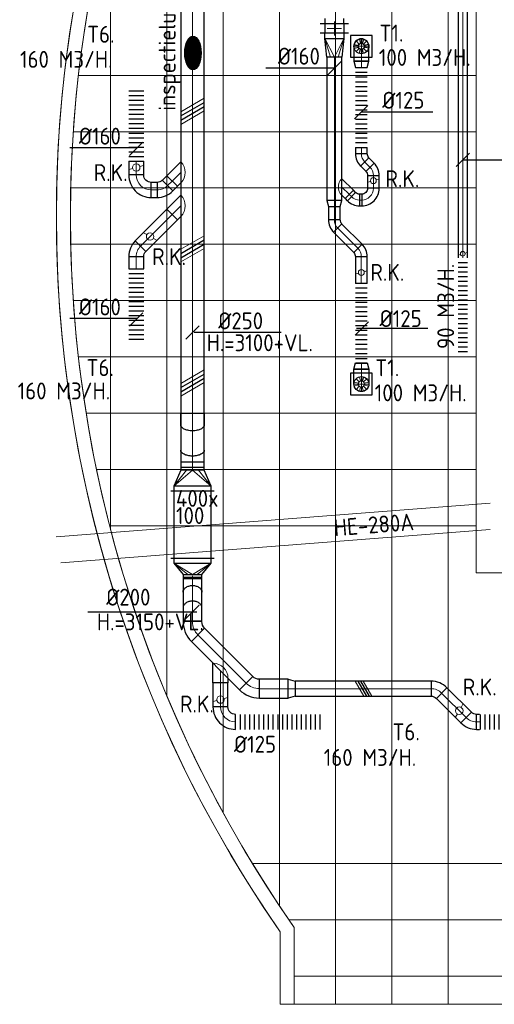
# Model space of a CAD drawing. Header units: millimetres. Extents: x -72425 to 38660, y 7096 to 51783.
# Tile 18 of 54: x -62871 to -57807, y 23388 to 33882. Entities that reach past the tile are written whole.
import ezdxf
from ezdxf.enums import TextEntityAlignment as Align

# ---------------------------------------------------------------- set-up
doc = ezdxf.new("R2010")
doc.units = ezdxf.units.MM
doc.header["$LTSCALE"] = 50
for name, color, linetype, lineweight in [('WL570---_BESTAAND-HARTLIJN', 161, 'Continuous', 0), ('WL570---_BESTAAND-MAATVOERING', 161, 'Continuous', 0), ('WL570---_BESTAAND-RETOUR', 140, 'Continuous', 0), ('WL570---_BESTAAND-ROOSTER', 161, 'Continuous', 0), ('WL570---_BESTAAND-TOEVOER', 180, 'Continuous', 0)]:
    doc.layers.add(name, color=color, linetype=linetype, lineweight=lineweight)
for name, color, linetype in [('WL570---_RETOUR', 100, 'Continuous'), ('WL570---_TOEVOER', 200, 'Continuous'), ('WM570---_RETOUR', 2, 'Continuous'), ('WM570---_TOEVOER', 2, 'Continuous')]:
    doc.layers.add(name, color=color, linetype=linetype)
doc.styles.add('CV-MAATVOEREN', font='simplex.shx')
doc.styles.add('ISO', font='ISO', dxfattribs={"height": 162})
doc.styles.add('MAATVOERING', font='ISO')

# ---------------------------------------------------------------- blocks, each defined once
blk = doc.blocks.new('A$C33D74301')
at = {"color": 8, "linetype": 'Continuous', "lineweight": 13}
for p, q in [((-56100, -3975), (-56100, -20775)), ((-55500, -3975), (-55500, -20775)), ((-54900, -3975), (-54900, -20775)), ((-56700, -19724), (-56700, -5026)), ((-57300, -18735), (-57300, -6015)), ((-57900, -17490), (-57900, -7260)), ((-54600, -8575), (-54600, -16175)), ((-58500, -15717), (-58500, -9033)), ((-58937, -10434), (-58886, -10113)), ((-58736, -10125), (-58787, -10444)), ((-58981, -10756), (-58937, -10434)), ((-58787, -10444), (-58831, -10764)), ((-59016, -11078), (-58981, -10756)), ((-58831, -10764), (-58866, -11085)), ((-58844, -10875), (-54600, -10875)), ((-59044, -11402), (-59016, -11078)), ((-58866, -11085), (-58894, -11407)), ((-59063, -11726), (-59044, -11402)), ((-58894, -11407), (-58913, -11729)), ((-58898, -11475), (-54600, -11475)), ((-59075, -12050), (-59063, -11726)), ((-58913, -11729), (-58925, -12052)), ((-59079, -12375), (-59075, -12050)), ((-58925, -12052), (-58929, -12375)), ((-58926, -12075), (-54600, -12075)), ((-59075, -12700), (-59079, -12375)), ((-58929, -12375), (-58925, -12698)), ((-58926, -12675), (-54600, -12675)), ((-59063, -13024), (-59075, -12700)), ((-58925, -12698), (-58913, -13021)), ((-59044, -13348), (-59063, -13024)), ((-58913, -13021), (-58894, -13343)), ((-58898, -13275), (-54600, -13275)), ((-59016, -13672), (-59044, -13348)), ((-58894, -13343), (-58866, -13665)), ((-58981, -13995), (-59016, -13672)), ((-58866, -13665), (-58831, -13986)), ((-58844, -13875), (-54600, -13875)), ((-58937, -14316), (-58981, -13995)), ((-58831, -13986), (-58787, -14306)), ((-58886, -14637), (-58937, -14316)), ((-58787, -14306), (-58736, -14625)), ((-58761, -14475), (-54600, -14475)), ((-58828, -14956), (-58886, -14637)), ((-58736, -14625), (-58678, -14942)), ((-58761, -15274), (-58828, -14956)), ((-58678, -14942), (-58611, -15258)), ((-58651, -15075), (-54600, -15075)), ((-58687, -15590), (-58761, -15274)), ((-58611, -15258), (-58537, -15572)), ((-58605, -15904), (-58687, -15590)), ((-58537, -15572), (-58455, -15885)), ((-58511, -15675), (-54600, -15675)), ((-58516, -16217), (-58605, -15904)), ((-58455, -15885), (-58365, -16195)), ((-58419, -16526), (-58516, -16217)), ((-58365, -16195), (-58268, -16503)), ((-54600, -16175), (-51150, -16175)), ((-58314, -16834), (-58419, -16526)), ((-58268, -16503), (-58164, -16809)), ((-58202, -17139), (-58314, -16834)), ((-58164, -16809), (-58052, -17111)), ((-58083, -17441), (-58202, -17139)), ((-58052, -17111), (-57933, -17412)), ((-57933, -17412), (-57806, -17709)), ((-57956, -17740), (-58083, -17441)), ((-57806, -17709), (-57672, -18003)), ((-57823, -18035), (-57956, -17740)), ((-57682, -18328), (-57823, -18035)), ((-57672, -18003), (-57531, -18293)), ((-57534, -18617), (-57682, -18328)), ((-57531, -18293), (-57383, -18580)), ((-57379, -18902), (-57534, -18617)), ((-57383, -18580), (-57229, -18863)), ((-57229, -18863), (-57067, -19143)), ((-57217, -19184), (-57379, -18902)), ((-57048, -19461), (-57217, -19184)), ((-57067, -19143), (-56898, -19418)), ((-56987, -19275), (-49303, -19275)), ((-56873, -19735), (-57048, -19461)), ((-56898, -19418), (-56723, -19690)), ((-56723, -19690), (-56541, -19956)), ((-56691, -20004), (-56873, -19735)), ((-56598, -19875), (-49838, -19875)), ((-56691, -20004), (-56691, -20775)), ((-56691, -20775), (-56691, -20004)), ((-56541, -19956), (-56541, -20775)), ((-56541, -19956), (-56541, -20775)), ((-56541, -20475), (-50372, -20475)), ((-50439, -20775), (-56691, -20775)), ((-56691, -20775), (-56541, -20775)), ((-56541, -20775), (-56691, -20775))]:
    blk.add_line(p, q, dxfattribs=at)
for radius, start, end in [(13379, 145.237, 214.763), (13229, 145.0343, 214.9657)]:
    blk.add_arc((-45700, -12375), radius, start, end, dxfattribs=at)
blk = doc.blocks.new('OSV2001600740K')
blk.add_lwpolyline([(-75, -100), (0, -80), (0, 80), (-75, 100)], close=True)
at = {"layer": 'WL570---_BESTAAND-HARTLIJN'}
blk.add_line((-75, 0), (0, 0), dxfattribs=at)
blk = doc.blocks.new('VVS200200200200010000')
for p, q in [((-150, 100), (150, 100)), ((-150, 0), (150, 0)), ((-100, 0), (-100, 100)), ((100, 0), (100, 100))]:
    blk.add_line(p, q)
at = {"layer": 'WL570---_BESTAAND-TOEVOER'}
for p, q in [((0, -25), (0, 125)), ((-75, 50), (75, 50))]:
    blk.add_line(p, q, dxfattribs=at)
at = {"style": 'CV-MAATVOEREN', "flags": 9}
for tag, p in [('VERW-UNIT', (200, 100)), ('CV-GROEP', (200, -243))]:
    blk.add_attdef(tag, p, '', height=200, dxfattribs=at)
blk = doc.blocks.new('KARH')
for p, q in [((1, 0.5), (0, 0.5)), ((0, -0.5), (1, -0.5))]:
    blk.add_line(p, q)
at = {"invisible_edges": 15}
blk.add_3dface([(0, 0.5), (0, -0.5), (1, -0.5), (1, 0.5)], dxfattribs=at)
blk = doc.blocks.new('KARO')
for p, q in [((1, 0.5), (0, 0.5)), ((0, -0.5), (1, -0.5))]:
    blk.add_line(p, q)
at = {"invisible_edges": 15}
blk.add_3dface([(0, 0.5), (0, -0.5), (1, -0.5), (1, 0.5)], dxfattribs=at)
at = {"layer": 'WL570---_BESTAAND-HARTLIJN'}
blk.add_line((0, 0), (1, 0), dxfattribs=at)
blk = doc.blocks.new('VRO200200001602000H')
blk.add_lwpolyline([(0, 100), (0, -100), (200, -80), (200, 80)], close=True)
at = {"layer": 'WL570---_BESTAAND-TOEVOER'}
for p, q in [((0, 100), (200, 40)), ((0, -100), (200, -40))]:
    blk.add_line(p, q, dxfattribs=at)
blk.add_lwpolyline([(0, -100), (0, -100), (200, 0), (0, 100)], dxfattribs=at)
blk = doc.blocks.new('OSV1601250650G')
blk.add_lwpolyline([(0, -80), (65, -62), (65, 62), (0, 80)], close=True)
at = {"layer": 'WL570---_BESTAAND-HARTLIJN'}
blk.add_line((0, 0), (65, 0), dxfattribs=at)
blk = doc.blocks.new('OBO16000090ZE')
blk.add_lwpolyline([(-80, 0), (80, 0), (80, 160, 1), (-80, 160)], format="xyb", close=True)
at = {"layer": 'WL570---_BESTAAND-HARTLIJN'}
for points in [[(0, 0), (0, 240)], [(-80, 160), (80, 160)]]:
    blk.add_lwpolyline(points, dxfattribs=at)
blk = doc.blocks.new('ORK12500000')
at = {"layer": 'WL570---_BESTAAND-TOEVOER'}
for p, q in [((30, 8), (60, 16)), ((-30, -8), (-60, -16))]:
    blk.add_line(p, q, dxfattribs=at)
blk.add_circle((0, 0), 31.2, dxfattribs=at)
blk = doc.blocks.new('MVLINE')
blk.add_line((35.4, -35.4), (-35.4, 35.4))
blk = doc.blocks.new('OZA1600125045L')
blk.add_lwpolyline([(-88, 0), (-124, 35), (-35, 124), (88, 0)])
at = {"layer": 'WL570---_BESTAAND-HARTLIJN'}
blk.add_line((0, 0), (-80, 80), dxfattribs=at)
at = {"layer": 'WL570---_BESTAAND-RETOUR'}
blk.add_arc((0, 88), 125, 225, 315, dxfattribs=at)
blk = doc.blocks.new('OBO12500045H')
blk.add_lwpolyline([(62, -52, 0.198912), (8, 81), (-81, -8, -0.198912), (-63, -52)], format="xyb", close=True)
at = {"invisible_edges": 15}
for points in [[(-77, -12), (19, 69), (8, 81), (-81, -8)], [(-74, -16), (29, 56), (19, 69), (-77, -12)], [(-71, -21), (37, 42), (29, 56), (-74, -16)], [(-68, -25), (45, 27), (37, 42), (-71, -21)], [(-66, -30), (51, 12), (45, 27), (-68, -25)], [(-65, -36), (56, -3), (51, 12), (-66, -30)], [(-63, -41), (60, -19), (56, -3), (-65, -36)], [(-63, -46), (62, -35), (60, -19), (-63, -41)], [(-63, -52), (62, -52), (62, -35), (-63, -46)]]:
    blk.add_3dface(points, dxfattribs=at)
at = {"layer": 'WL570---_BESTAAND-HARTLIJN'}
blk.add_arc((-125, -52), 125, 0, 45, dxfattribs=at)
blk = doc.blocks.new('OZA2500160045L')
blk.add_lwpolyline([(-113, 0), (-148, 35), (-35, 148), (113, 0)])
at = {"layer": 'WL570---_BESTAAND-HARTLIJN'}
blk.add_line((0, 0), (-92, 92), dxfattribs=at)
at = {"layer": 'WL570---_BESTAAND-TOEVOER'}
blk.add_arc((0, 113), 160, 225, 315, dxfattribs=at)
blk = doc.blocks.new('ORK16000000')
at = {"layer": 'WL570---_BESTAAND-TOEVOER'}
for p, q in [((39, 10), (77, 21)), ((-39, -10), (-77, -21))]:
    blk.add_line(p, q, dxfattribs=at)
blk.add_circle((0, 0), 40, dxfattribs=at)
blk = doc.blocks.new('FLLINE125')
blk.add_line((0, -62.5), (0, 62.5))
blk = doc.blocks.new('OEX1250090900')
at = {"rotation": 270}
for p in [(0, 900), (0, 850), (0, 800), (0, 750), (0, 700), (0, 650), (0, 600), (0, 550), (0, 500), (0, 450), (0, 400), (0, 350), (0, 300), (0, 250), (0, 200), (0, 150), (0, 100), (0, 50)]:
    blk.add_blockref('FLLINE125', p, dxfattribs=at)
blk = doc.blocks.new('OBO16000045H')
blk.add_lwpolyline([(80, -66, 0.198912), (10, 103), (-103, -10, -0.198912), (-80, -66)], format="xyb", close=True)
at = {"invisible_edges": 15}
for points in [[(-99, -15), (24, 88), (10, 103), (-103, -10)], [(-94, -20), (37, 71), (24, 88), (-99, -15)], [(-91, -26), (48, 54), (37, 71), (-94, -20)], [(-87, -32), (58, 35), (48, 54), (-91, -26)], [(-85, -39), (66, 16), (58, 35), (-87, -32)], [(-83, -46), (72, -4), (66, 16), (-85, -39)], [(-81, -52), (76, -25), (72, -4), (-83, -46)], [(-80, -59), (79, -45), (76, -25), (-81, -52)], [(-80, -66), (80, -66), (79, -45), (-80, -59)]]:
    blk.add_3dface(points, dxfattribs=at)
at = {"layer": 'WL570---_BESTAAND-HARTLIJN'}
blk.add_arc((-160, -66), 160, 0, 45, dxfattribs=at)
blk = doc.blocks.new('OZA2000160045L')
blk.add_lwpolyline([(-113, 0), (-148, 35), (-35, 148), (113, 0)])
at = {"layer": 'WL570---_BESTAAND-HARTLIJN'}
blk.add_line((0, 0), (-92, 92), dxfattribs=at)
at = {"layer": 'WL570---_BESTAAND-TOEVOER'}
blk.add_arc((0, 113), 160, 225, 315, dxfattribs=at)
blk = doc.blocks.new('FLLINE160')
blk.add_line((0, -80), (0, 80))
blk = doc.blocks.new('OEX1600084500')
at = {"rotation": 90}
for p in [(0, -50), (0, -100), (0, -150), (0, -200), (0, -250), (0, -300), (0, -350), (0, -400), (0, -450), (0, -500), (0, -550), (0, -600), (0, -650), (0, -700), (0, -750), (0, -800)]:
    blk.add_blockref('FLLINE160', p, dxfattribs=at)
blk = doc.blocks.new('OEX1600083200')
at = {"rotation": 90}
for p in [(0, -50), (0, -100), (0, -150), (0, -200), (0, -250), (0, -300), (0, -350), (0, -400), (0, -450), (0, -500), (0, -550), (0, -600), (0, -650), (0, -700), (0, -750), (0, -800)]:
    blk.add_blockref('FLLINE160', p, dxfattribs=at)
blk = doc.blocks.new('OEX1600071200')
for p in [(-700, 0), (-650, 0), (-600, 0), (-550, 0), (-500, 0), (-450, 0), (-400, 0), (-350, 0), (-300, 0), (-250, 0), (-200, 0), (-150, 0), (-100, 0), (-50, 0)]:
    blk.add_blockref('FLLINE160', p)
blk = doc.blocks.new('FLLINE100')
blk.add_line((0, -50), (0, 50))
blk = doc.blocks.new('OEX10000100000-1')
at = {"rotation": 270}
for p in [(0, 1000), (0, 950), (0, 900), (0, 850), (0, 800), (0, 750), (0, 700), (0, 650), (0, 600), (0, 550), (0, 500), (0, 450), (0, 400), (0, 350), (0, 300), (0, 250), (0, 200), (0, 150), (0, 100), (0, 50)]:
    blk.add_blockref('FLLINE100', p, dxfattribs=at)
blk = doc.blocks.new('ORK10000000')
at = {"layer": 'WL570---_BESTAAND-RETOUR'}
for p, q in [((24, 6), (48, 13)), ((-24, -6), (-48, -13))]:
    blk.add_line(p, q, dxfattribs=at)
blk.add_circle((0, 0), 25, dxfattribs=at)
blk = doc.blocks.new('RB45DO')
blk.add_lwpolyline([(0.707107, 0.5), (0, 0.5), (0, -0.5), (0.707107, -0.5, 0.133256), (0.835518, -0.465158, 0.106756), (0.957107, -0.353553, 0.082828), (1.032249, -0.198077, 0.071352), (1.06066, 0, 0.071352), (1.032249, 0.198077, 0.082828), (0.957107, 0.353553, 0.106756), (0.835518, 0.465158, 0.133256)], format="xyb", close=True)
at = {"layer": 'WL570---_BESTAAND-HARTLIJN'}
blk.add_line((0, 0), (1.06066, 0), dxfattribs=at)
blk = doc.blocks.new('OBO20000045N')
at = {"xscale": 200, "yscale": 200, "zscale": 200}
blk.add_blockref('RB45DO', (0, 0), dxfattribs=at)
blk = doc.blocks.new('RB45UP')
blk.add_lwpolyline([(0, -0.5), (0.707107, -0.5), (0.707107, 0.5), (0, 0.5, -0.133256), (0.128411, 0.465158, -0.106756), (0.25, 0.353553, -0.082828), (0.325143, 0.198077, -0.071352), (0.353553, 0, -0.071352), (0.325143, -0.198077, -0.082828), (0.25, -0.353553, -0.106756), (0.128411, -0.465158, -0.133256)], format="xyb", close=True)
at = {"layer": 'WL570---_BESTAAND-HARTLIJN'}
blk.add_line((0, 0), (0.707107, 0), dxfattribs=at)
blk = doc.blocks.new('OBO20000045O')
at = {"xscale": 200, "yscale": 200, "zscale": 200}
blk.add_blockref('RB45UP', (0, 0), dxfattribs=at)
blk = doc.blocks.new('RB30DO')
blk.add_lwpolyline([(0, 0.5), (0.5, 0.5, -0.174705), (0.585, 0.469, -0.104203), (0.677, 0.354, -0.064948), (0.729, 0.202, -0.051099), (0.75, 0, -0.051099), (0.729, -0.202, -0.064948), (0.677, -0.354, -0.104203), (0.585, -0.469, -0.174705), (0.5, -0.5), (0, -0.5)], format="xyb", close=True)
at = {"layer": 'WL570---_BESTAAND-HARTLIJN'}
blk.add_line((0, 0), (0.75, 0), dxfattribs=at)
blk = doc.blocks.new('OBO25000030N')
at = {"xscale": 250, "yscale": 250, "zscale": 250}
blk.add_blockref('RB30DO', (0, 0), dxfattribs=at)
blk = doc.blocks.new('RB30UP')
blk.add_lwpolyline([(0.5, 0.5), (0, 0.5, -0.174705), (0.085, 0.469, -0.104203), (0.177, 0.354, -0.064948), (0.229, 0.202, -0.051099), (0.25, 0, -0.051099), (0.229, -0.202, -0.064948), (0.177, -0.354, -0.104203), (0.085, -0.469, -0.174705), (0, -0.5), (0.5, -0.5)], format="xyb", close=True)
at = {"layer": 'WL570---_BESTAAND-HARTLIJN'}
blk.add_line((0.5, 0), (0, 0), dxfattribs=at)
blk = doc.blocks.new('OBO25000030O')
at = {"xscale": 250, "yscale": 250, "zscale": 250}
blk.add_blockref('RB30UP', (0, 0), dxfattribs=at)
blk = doc.blocks.new('UISO')
for p, q in [((0, 0.18), (1, 0.757)), ((0, 0), (1, 0.577))]:
    blk.add_line(p, q)
at = {"layer": 'WL570---_BESTAAND-TOEVOER'}
for p, q in [((0, 0.36), (1, 0.937)), ((0, -0.18), (1, 0.397))]:
    blk.add_line(p, q, dxfattribs=at)
blk = doc.blocks.new('OBO12500090H')
blk.add_lwpolyline([(62, -125, 0.414214), (-125, 62), (-125, -63, -0.414214), (-63, -125)], format="xyb", close=True)
at = {"invisible_edges": 15}
for points in [[(-114, -63), (-92, 60), (-125, 62), (-125, -63)], [(-104, -66), (-61, 51), (-92, 60), (-114, -63)], [(-94, -71), (-31, 37), (-61, 51), (-104, -66)], [(-85, -77), (-4, 19), (-31, 37), (-94, -71)], [(-77, -85), (19, -4), (-4, 19), (-85, -77)], [(-71, -94), (37, -31), (19, -4), (-77, -85)], [(-66, -104), (51, -61), (37, -31), (-71, -94)], [(-63, -114), (60, -92), (51, -61), (-66, -104)], [(-63, -125), (62, -125), (60, -92), (-63, -114)]]:
    blk.add_3dface(points, dxfattribs=at)
at = {"layer": 'WL570---_BESTAAND-HARTLIJN'}
blk.add_arc((-125, -125), 125, 0, 90, dxfattribs=at)
blk = doc.blocks.new('VRO4001000020020000-0')
for p, q in [((0, 230), (0, -230)), ((50, -200), (50, 200)), ((170, -100), (170, 100))]:
    blk.add_line(p, q)
blk.add_lwpolyline([(0, 200), (0, -200), (50, -200), (170, -100), (200, -100), (200, 100), (170, 100), (50, 200)], close=True)
at = {"layer": 'WL570---_BESTAAND-TOEVOER'}
for p, q in [((50, 200), (170, 50)), ((50, -200), (170, -50))]:
    blk.add_line(p, q, dxfattribs=at)
blk.add_lwpolyline([(50, -200), (170, 0), (50, 200)], dxfattribs=at)
blk = doc.blocks.new('VRO4001000025025000-0')
for p, q in [((0, 230), (0, -230)), ((50, -200), (50, 200)), ((220, -125), (220, 125))]:
    blk.add_line(p, q)
blk.add_lwpolyline([(0, 200), (0, -200), (50, -200), (220, -125), (250, -125), (250, 125), (220, 125), (50, 200)], close=True)
at = {"layer": 'WL570---_BESTAAND-TOEVOER'}
for p, q in [((50, 200), (220, 62.5)), ((50, -200), (220, -62.5))]:
    blk.add_line(p, q, dxfattribs=at)
blk.add_lwpolyline([(50, -200), (220, 0), (50, 200)], dxfattribs=at)
blk = doc.blocks.new('OBO16000090H')
blk.add_lwpolyline([(80, -160, 0.414214), (-160, 80), (-160, -80, -0.414214), (-80, -160)], format="xyb", close=True)
at = {"invisible_edges": 15}
for points in [[(-146, -81), (-118, 76), (-160, 80), (-160, -80)], [(-133, -85), (-78, 66), (-118, 76), (-146, -81)], [(-120, -91), (-40, 48), (-78, 66), (-133, -85)], [(-109, -99), (-6, 24), (-40, 48), (-120, -91)], [(-99, -109), (24, -6), (-6, 24), (-109, -99)], [(-91, -120), (48, -40), (24, -6), (-99, -109)], [(-85, -133), (66, -78), (48, -40), (-91, -120)], [(-81, -146), (76, -118), (66, -78), (-85, -133)], [(-80, -160), (80, -160), (76, -118), (-81, -146)]]:
    blk.add_3dface(points, dxfattribs=at)
at = {"layer": 'WL570---_BESTAAND-HARTLIJN'}
blk.add_arc((-160, -160), 160, 0, 90, dxfattribs=at)
blk = doc.blocks.new('OBO20000045H')
blk.add_lwpolyline([(100, -83, 0.198912), (12, 129), (-129, -12, -0.198912), (-100, -83)], format="xyb", close=True)
at = {"invisible_edges": 15}
for points in [[(-123, -19), (30, 110), (12, 129), (-129, -12)], [(-118, -25), (46, 89), (30, 110), (-123, -19)], [(-113, -33), (60, 67), (46, 89), (-118, -25)], [(-109, -41), (72, 44), (60, 67), (-113, -33)], [(-106, -49), (82, 20), (72, 44), (-109, -41)], [(-103, -57), (90, -5), (82, 20), (-106, -49)], [(-102, -65), (95, -31), (90, -5), (-103, -57)], [(-100, -74), (99, -57), (95, -31), (-102, -65)], [(-100, -83), (100, -83), (99, -57), (-100, -74)]]:
    blk.add_3dface(points, dxfattribs=at)
at = {"layer": 'WL570---_BESTAAND-HARTLIJN'}
blk.add_arc((-200, -83), 200, 0, 45, dxfattribs=at)
blk = doc.blocks.new('OEX1600094800')
at = {"rotation": 179.9999999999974}
for p in [(50, 0), (100, 0), (150, 0), (200, 0), (250, 0), (300, 0), (350, 0), (400, 0), (450, 0), (500, 0), (550, 0), (600, 0), (650, 0), (700, 0), (750, 0), (800, 0), (850, 0), (900, 0)]:
    blk.add_blockref('FLLINE160', p, dxfattribs=at)

msp = doc.modelspace()

# ---------------------------------------------------------------- block references
at = {"layer": 'WM570---_TOEVOER'}
msp.add_blockref('A$C33D74301', (-3400.3, 44163.1), dxfattribs=at)

# ---------------------------------------------------------------- next in the draw order: hatches: boundary and pattern name
at = {"layer": 'WL570---_TOEVOER'}
h = msp.add_hatch(dxfattribs=at)
h.set_pattern_fill('ANSI31', color=256, scale=3.5, angle=90, style=0)
h.set_pattern_definition([(135, (-41926.677, 36183.188), (-7.857724, -7.857724), [])])
edge = h.paths.add_edge_path()
edge.add_ellipse((-61022.6, 33526.9), major_axis=(0, -178.4), ratio=0.4897108, start_angle=0, end_angle=360)

# ---------------------------------------------------------------- next in the draw order: linework, layer by layer
at = {"layer": 'WL570---_BESTAAND-MAATVOERING'}
for p, q in [((-57850.7, 28728.8), (-62482, 28369.3)), ((-57850.1, 28448), (-62432.4, 28092.3))]:
    msp.add_line(p, q, dxfattribs=at)
at = {"layer": 'WL570---_BESTAAND-ROOSTER'}
for p, q in [((-59302.6, 30018.7), (-59256.2, 30006.3)), ((-59281.9, 30054.6), (-59247.9, 30020.6)), ((-59246, 30075.3), (-59233.6, 30028.9)), ((-59148, 30018.7), (-59194.4, 30006.3)), ((-59302.6, 29977.3), (-59256.2, 29989.7)), ((-59281.9, 29941.4), (-59247.9, 29975.4)), ((-59246, 29920.7), (-59233.6, 29967.1)), ((-59204.6, 29920.7), (-59217, 29967.1)), ((-59168.7, 29941.4), (-59202.7, 29975.4)), ((-59148, 29977.3), (-59194.4, 29989.7))]:
    msp.add_line(p, q, dxfattribs=at)
msp.add_circle((-59225.3, 29998), 32, dxfattribs=at)
at = {"layer": 'WL570---_TOEVOER'}
for p, q in [((-59302.6, 33618.7), (-59256.2, 33606.3)), ((-59302.6, 33577.3), (-59256.2, 33589.7)), ((-59281.9, 33654.6), (-59247.9, 33620.6)), ((-59246, 33675.3), (-59233.6, 33628.9)), ((-59204.6, 33675.3), (-59217, 33628.9)), ((-59168.7, 33654.6), (-59202.7, 33620.6)), ((-59148, 33618.7), (-59194.4, 33606.3)), ((-59148, 33577.3), (-59194.4, 33589.7)), ((-59281.9, 33541.4), (-59247.9, 33575.4)), ((-59246, 33520.7), (-59233.6, 33567.1)), ((-59204.6, 33520.7), (-59217, 33567.1)), ((-59168.7, 33541.4), (-59202.7, 33575.4)), ((-59204.6, 30075.3), (-59217, 30028.9)), ((-59168.7, 30054.6), (-59202.7, 30020.6))]:
    msp.add_line(p, q, dxfattribs=at)
for points in [[(-59340.5, 33482.8), (-59110.1, 33482.8), (-59110.1, 33713.2), (-59340.5, 33713.2)], [(-59340.5, 29882.8), (-59110.1, 29882.8), (-59110.1, 30113.2), (-59340.5, 30113.2)]]:
    msp.add_lwpolyline(points, close=True, dxfattribs=at)
for centre, radius in [((-59225.3, 33598), 80), ((-59225.3, 33598), 32), ((-59225.3, 29998), 80)]:
    msp.add_circle(centre, radius, dxfattribs=at)
msp.add_ellipse((-61022.6, 33526.9), major_axis=(0, -178.4), ratio=0.4897108, dxfattribs=at)
at = {"layer": 'WM570---_RETOUR'}
msp.add_lwpolyline([(-58144.7, 32389.2), (-57324, 32389.2), (-56369.6, 32389.2)], dxfattribs=at)
at = {"layer": 'WM570---_TOEVOER'}
for points in [[(-59512.6, 33366.4), (-59617.5, 33366.4), (-60243.7, 33366.4)], [(-58463.8, 32896.7), (-58613.6, 32896.7), (-59225.5, 32896.7)], [(-61612.7, 32516.7), (-61707.7, 32516.7), (-62333.9, 32516.7)], [(-61612.7, 30697), (-61707.7, 30697), (-62333.9, 30697)], [(-60082.5, 30548.3), (-60418.7, 30548.3), (-61009.5, 30548.3)], [(-58515.7, 30589.4), (-58665.5, 30589.4), (-59277.4, 30589.4)], [(-62142.5, 27570.8), (-61648.2, 27570.8), (-60979.1, 27570.8)]]:
    msp.add_lwpolyline(points, dxfattribs=at)

# ---------------------------------------------------------------- next in the draw order: block references
at = {"layer": 'WL570---_BESTAAND-TOEVOER', "xscale": 2, "yscale": 2, "zscale": 2, "rotation": 270}
msp.add_blockref('MVLINE', (-61627.3, 32505.9), dxfattribs=at)
at = {"layer": 'WL570---_BESTAAND-TOEVOER'}
for name, p in [('ORK16000000', (-61627.3, 32306.2)), ('ORK12500000', (-59226, 31188))]:
    msp.add_blockref(name, p, dxfattribs=at)
at = {"layer": 'WL570---_BESTAAND-TOEVOER', "rotation": 315}
msp.add_blockref('ORK16000000', (-61479.1, 31570.6), dxfattribs=at)
at = {"layer": 'WL570---_RETOUR', "xscale": 2929.177628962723, "yscale": 100, "zscale": 100, "rotation": 90}
msp.add_blockref('KARO', (-58144.7, 31341.9), dxfattribs=at)
at = {"layer": 'WL570---_RETOUR', "rotation": 180}
for name, p in [('ORK10000000', (-58144.7, 31386.7)), ('OEX10000100000-1', (-58144.7, 31341.9))]:
    msp.add_blockref(name, p, dxfattribs=at)
at = {"layer": 'WL570---_TOEVOER'}
for name, p, xscale, yscale, zscale, rotation in [('KARO', (-61027, 29080.1), 5693.98578083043, 250, 250, 90), ('KARH', (-59513.8, 33838.7), 56.38060731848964, 200, 200, 90), ('KARH', (-59513.8, 33738.7), -56.38060731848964, 200, 200, 90), ('KARO', (-59513.8, 31954.9), 1527.362153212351, 160, 160, 90), ('KARO', (-59225.3, 32521), 68.08695093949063, 125, 125, 270), ('KARO', (-61627.3, 32372.9), 145.7463082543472, 160, 160, 270), ('KARO', (-59188.7, 32364.5), 77.45857865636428, 125, 125, 314.9999999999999), ('KARO', (-61243.9, 32162.3), 68.28137949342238, 160, 160, 224.9999999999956), ('KARO', (-59097.3, 32221.4), 136.902235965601, 125, 125, 270), ('KARO', (-59331.3, 31996.1), 32.16269024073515, 125, 125, 135), ('KARO', (-59222.2, 31959.5), 21.35620826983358, 125, 125, 180), ('KARO', (-61243.9, 31805.8), 475.9429265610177, 160, 160, 224.9999999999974), ('KARO', (-59513.8, 31890), 141.7948607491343, 125, 125, 270), ('KARO', (-59477.2, 31659.8), 303.4822344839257, 125, 125, 314.9999999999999), ('KARO', (-61627.3, 31356.1), 129.3764260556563, 160, 160, 270), ('KARO', (-59226, 31356.9), 288.3620992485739, 125, 125, 270), ('KARH', (-61027, 28140.1), 720.3688890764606, 400, 100, 90), ('KARO', (-61027, 27955.4), 489.5135702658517, 200, 200, 270), ('KARO', (-60454.4, 26810.5), 726.8725453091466, 200, 200, 134.9999999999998), ('KARO', (-60728.4, 26558), 255.105466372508, 160, 160, 89.9999999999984), ('KARO', (-60005.5, 26751.9), 307.4424042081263, 200, 200, 180), ('UISO', (-59262.5, 26831.9), 160, 160, 160, 270), ('KARO', (-58369.1, 26705.1), 367.9616455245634, 160, 160, 315.0000000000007)]:
    msp.add_blockref(name, p, dxfattribs=dict(at, xscale=xscale, yscale=yscale, zscale=zscale, rotation=rotation))
for name, p, rotation in [('VVS200200200200010000', (-59513.8, 33838.7), 180), ('OSV1601250650G', (-59225.3, 33438), 270), ('OEX1600084500', (-61627.3, 32323.8), 180), ('OBO12500045H', (-59225.3, 32401.1), 180), ('OZA2500160045L', (-61152, 32254.2), 90), ('OBO16000090H', (-61627.3, 32067.1), 180), ('OBO16000045H', (-61339, 32067.1), 270), ('OZA2500160045L', (-61152, 31897.7), 90), ('OBO12500045H', (-59294.7, 31959.5), 224.9999999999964), ('OBO12500090H', (-59097.3, 31959.5), 270), ('OSV1601250650G', (-59513.8, 31955.3), 270), ('OBO12500045H', (-59513.8, 31696.5), 180), ('OBO16000045H', (-61627.3, 31422.4), 134.9999999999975), ('OEX1600083200', (-61625.3, 30427.6), 180), ('OBO25000030N', (-61027, 29687.5), 270), ('OBO25000030O', (-61027, 29293.7), 270), ('VRO4001000025025000-0', (-61027, 28860.2), 90), ('VRO4001000020020000-0', (-61027, 28140.1), 270), ('OBO20000045O', (-61027, 27780.5), 89.99999999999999), ('OBO20000045N', (-61027, 27473.3), 89.99999999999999), ('OBO20000045H', (-61027, 27383.1), 180), ('OZA2000160045L', (-60728.4, 26943.1), 135), ('OBO20000045H', (-60395.8, 26751.9), 225), ('OBO16000045H', (-58416, 26751.9), 45.00000000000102), ('ORK16000000', (-60728.4, 26635.9), 180), ('OBO16000090H', (-60728.4, 26398), 179.9999999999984), ('ORK16000000', (-58181.2, 26517.2), 225), ('OBO16000045H', (-58062.1, 26398), 225)]:
    msp.add_blockref(name, p, dxfattribs=dict(at, rotation=rotation))
at = {"layer": 'WL570---_TOEVOER', "xscale": -1}
for name, p, rotation in [('VRO200200001602000H', (-59513.8, 33682.3), 90), ('OZA1600125045L', (-59433.6, 32098.4), 270), ('OSV1601250650G', (-59225.3, 30158), 270), ('OBO16000090ZE', (-59225.3, 30158), 180), ('OSV2001600740K', (-59930.9, 26751.9), 180)]:
    msp.add_blockref(name, p, dxfattribs=dict(at, rotation=rotation))
at = {"layer": 'WL570---_TOEVOER'}
for name, p in [('OBO16000090ZE', (-59225.3, 33438)), ('OEX1250090900', (-59225.3, 32471)), ('OBO12500045H', (-59097.3, 32273.2)), ('ORK12500000', (-59097.3, 32165.8)), ('OBO12500045H', (-59226, 31408.6)), ('OEX1250090900', (-59225.3, 30172.3)), ('OEX1600094800', (-60568.4, 26398)), ('OEX1600071200', (-57254.9, 26398))]:
    msp.add_blockref(name, p, dxfattribs=at)
for name, p, xscale, yscale, zscale in [('UISO', (-61152, 32810.5), 250, 250, 250), ('KARO', (-61467.3, 32067.1), 61.96607438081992, 160, 160), ('UISO', (-61152, 31345.2), 250, 250, 250), ('UISO', (-61152, 29915.8), 250, 250, 250), ('KARO', (-59930.9, 26751.9), 1448.631146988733, 160, 160), ('KARO', (-57995.8, 26398), 28.84279389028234, 160, 160)]:
    msp.add_blockref(name, p, dxfattribs=dict(at, xscale=xscale, yscale=yscale, zscale=zscale))
at = {"layer": 'WM570---_RETOUR', "xscale": 2, "yscale": 2, "zscale": 2, "rotation": 90}
msp.add_blockref('MVLINE', (-58144.7, 32389.2), dxfattribs=at)
at = {"layer": 'WM570---_TOEVOER', "xscale": 2, "yscale": 2, "zscale": 2}
for p, rotation in [((-59512.6, 33366.4), 90), ((-59226.5, 32896.7), 90), ((-61627.3, 30686.3), 270), ((-59220.8, 30589.4), 90), ((-61027, 30548.3), 90), ((-61027, 27570.8), 90)]:
    msp.add_blockref('MVLINE', p, dxfattribs=dict(at, rotation=rotation))

# ---------------------------------------------------------------- next in the draw order: texts
at = {"layer": 'WL570---_BESTAAND-MAATVOERING', "style": 'ISO'}
msp.add_text('HE-280A', height=180, rotation=4.51435, dxfattribs=at).set_placement((-59511.3, 28375.1))
at = {"layer": 'WL570---_BESTAAND-TOEVOER', "style": 'MAATVOERING'}
msp.add_text('inspectieluik.', height=180, rotation=90, dxfattribs=at).set_placement((-61208, 32911.3))
at = {"layer": 'WM570---_RETOUR', "style": 'ISO'}
msp.add_text('90 M3/H.', height=180, rotation=90, dxfattribs=at).set_placement((-58235.6, 30372.3))
at = {"layer": 'WM570---_TOEVOER', "style": 'ISO'}
for s, p in [('T6.', (-62151, 33636.1)), ('T1.', (-59032.7, 33648.6)), ('100 M3/H.', (-59039.8, 33388.9)), ('160 M3/H.', (-62867.4, 33369)), ('R.K.', (-62081.1, 32162.2)), ('R.K.', (-58969.3, 32096.6)), ('R.K.', (-61458, 31266.6)), ('R.K.', (-59130.1, 31098.4)), ('H.=3100+VL.', (-60875.4, 30348.1)), ('T6.', (-62157.5, 30083.2)), ('T1.', (-59077, 30082)), ('160 M3/H.', (-62892.1, 29834.9)), ('100 M3/H.', (-59083.2, 29814.3)), ('400x', (-61203.2, 28689.8)), ('100', (-61203.2, 28506.7)), ('%%c200', (-61947.6, 27637.4)), ('H.=3150+VL.', (-62046.3, 27373.7)), ('R.K.', (-58144.3, 26679.1)), ('R.K.', (-61160.8, 26498.4)), ('T6.', (-58893.8, 26201.3)), ('%%c125', (-60584.7, 26069.4)), ('160 M3/H.', (-59627.6, 25928.8))]:
    msp.add_text(s, height=180, dxfattribs=at).set_placement(p)
for s, p in [('%%c160', (-59667.5, 33402.7)), ('%%c125', (-58553.4, 32933)), ('%%c160', (-61790.8, 32550.2)), ('%%c160', (-61790.8, 30730.6)), ('%%c250', (-60273.8, 30582.2)), ('%%c125', (-58582, 30606.2))]:
    msp.add_text(s, height=180, dxfattribs=at).set_placement(p, align=Align.RIGHT)

doc.saveas('drawing.dxf')
